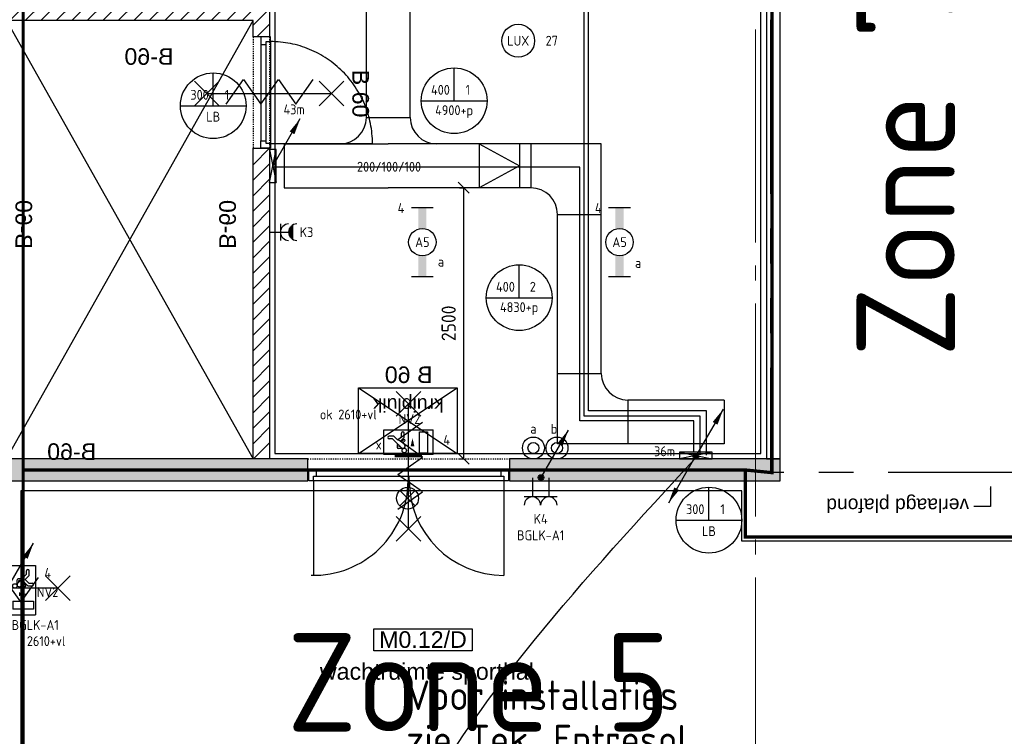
# Model space of a CAD drawing. Header units: millimetres. Extents: x -38031 to 123247, y -16330 to 129979.
# Tile 108 of 235: x 10146 to 19131, y 26970 to 33508. Entities that reach past the tile are written whole.
import ezdxf
from ezdxf.enums import TextEntityAlignment as Align

# ---------------------------------------------------------------- set-up
doc = ezdxf.new("R2010")
doc.units = ezdxf.units.MM
doc.header["$LTSCALE"] = 50
for name, pattern in [('HIDDEN', [9.525, 6.35, -3.175]), ('PHANTOM', [63.5, 31.75, -6.35, 6.35, -6.35, 6.35, -6.35]), ('STYLE_01', [0.41664, 0.20828, -0.20836]), ('STYLE_11', [5, 3.888855, -0.416718, 0.277786, -0.416641])]:
    doc.linetypes.add(name, pattern=pattern)
for name, color, linetype in [('AB$1A---_ATTRIB035', 8, 'Continuous'), ('AL$1A---_ALGEMEEN', 8, 'Continuous'), ('AM$1A---_ARCERING', 8, 'Continuous'), ('AT$1A---_TEKST100', 8, 'Continuous'), ('BOUWKUNDIG', 8, 'Continuous'), ('brandscheiding', 5, 'HIDDEN'), ('EL6131--_KG', 3, 'Continuous'), ('EL6131--_LB', 3, 'Continuous'), ('EL6132--', 3, 'Continuous'), ('EL6222--', 3, 'Continuous'), ('EL6311--', 3, 'Continuous'), ('EL6311--_meetgegevens LUX-waarden', 3, 'Continuous'), ('EL6311--NV', 7, 'Continuous'), ('EL6350--', 3, 'Continuous'), ('EL6511--', 3, 'Continuous'), ('EM6131--', 1, 'Continuous'), ('Kastenscheiding', 4, 'PHANTOM'), ('lengte voedingskabels', 3, 'Continuous'), ('maatvoering', 1, 'Continuous')]:
    doc.layers.add(name, color=color, linetype=linetype)
doc.layers.add('stramien', color=1, linetype='STYLE_11', lineweight=15)
doc.styles.add('Arial', font='ARIAL.TTF')
doc.styles.add('BURO-018', font='iso.shx', dxfattribs={"height": 90})
doc.styles.get("Standard").update_dxf_attribs({"font": 'iso.shx'})
doc.dimstyles.new('STABICAD', dxfattribs={"dimscale": 100, "dimtxt": 1.3, "dimasz": 1, "dimexe": 0, "dimexo": 0, "dimgap": 1.5, "dimtad": 0, "dimdec": 0, "dimrnd": 10, "dimzin": 0, "dimdsep": 46, "dimtxsty": 'Standard', "dimblk1": 'OBLIQUE', "dimblk2": 'OBLIQUE', "dimsah": 1, "dimcen": -3, "dimclrd": 1, "dimclre": 1, "dimclrt": 1, "dimadec": 0, "dimazin": 0, "dimtfac": 1, "dimtdec": 0, "dimtofl": 0, "dimtmove": 2, "dimatfit": 3, "dimfxl": 0, "dimtvp": 1.055556, "dimtolj": 1, "dimtzin": 0, "dimarcsym": 0})
pattern_1 = [(45, (-987936.49, -175784.82), (70.710678, -70.710678), [])]

# ---------------------------------------------------------------- blocks, each defined once
blk = doc.blocks.new('111410')
at = {"color": 0, "linetype": 'Continuous'}
for radius in [2, 1]:
    blk.add_circle((0, 3), radius, dxfattribs=at)
at = {"color": 0, "linetype": 'Continuous', "style": 'BURO-018'}
for tag, p in [('E_SLET1', (0, 7)), ('E_GROEP', (0, 0)), ('E_GKAST', (0, 0))]:
    blk.add_attdef(tag, text='', height=1.8, dxfattribs=at).set_placement(p, align=Align.MIDDLE)
at = {"color": 0, "linetype": 'Continuous', "style": 'BURO-018', "flags": 1}
for tag in ['E_MATCODE', 'E_SGROEP']:
    blk.add_attdef(tag, text='', height=1.8, dxfattribs=at).set_placement((0, 0), align=Align.MIDDLE)
blk = doc.blocks.new('E00024')
at = {"color": 0, "linetype": 'Continuous'}
for p, q in [((-1.41, 1.59), (1.41, 4.41)), ((-1.41, 4.41), (1.41, 1.59))]:
    blk.add_line(p, q, dxfattribs=at)
blk.add_circle((0, 3), 2, dxfattribs=at)
at = {"color": 0, "linetype": 'Continuous', "style": 'BURO-018'}
blk.add_attdef('E_TEXT1', text='', height=1.8, dxfattribs=at).set_placement((0, 7.5), align=Align.MIDDLE)
at = {"color": 0, "linetype": 'Continuous', "style": 'BURO-018', "flags": 1}
blk.add_attdef('E_MATCODE', (0, 0), '', height=1.8, dxfattribs=at)
blk = doc.blocks.new('E00126')
at = {"color": 0, "linetype": 'Continuous'}
for p, q in [((-3, 4.5), (3, 4.5)), ((-1.5, 1), (-1.5, 4.5)), ((1.5, 1), (1.5, 4.5))]:
    blk.add_line(p, q, dxfattribs=at)
for centre in [(-1.5, 6), (1.5, 6)]:
    blk.add_arc(centre, 1.5, 180, 0, dxfattribs=at)
at = {"color": 0, "linetype": 'Continuous', "style": 'BURO-018'}
for tag, p in [('E_GKAST', (0, 11.5)), ('E_GROEP', (0, 8.5)), ('E_SGROEP', (4.5, 8.5))]:
    blk.add_attdef(tag, text='', height=1.8, dxfattribs=at).set_placement(p, align=Align.MIDDLE)
at = {"color": 0, "linetype": 'Continuous', "style": 'BURO-018', "flags": 1}
for tag, p in [('E_VERMCODE', (13, 8.5)), ('E_MATCODE', (0, 0))]:
    blk.add_attdef(tag, text='', height=1.8, dxfattribs=at).set_placement(p, align=Align.MIDDLE)
blk = doc.blocks.new('E00001')
at = {"color": 0, "linetype": 'Continuous', "const_width": 0.5}
blk.add_lwpolyline([(-2.5, 0.75), (2.5, 0.75)], dxfattribs=at)
blk = doc.blocks.new('1115C2J-WA1')
at = {"color": 0, "linetype": 'Continuous'}
for p, q in [((-4.5, 5.5), (4.5, 5.5)), ((-4.5, 1), (-4.5, 5.5)), ((4.5, 1), (4.5, 5.5)), ((-2.68, 4.35), (-3.52, 4.35)), ((-2.88, 3.87), (-3.52, 3.87)), ((-1.27, 2.26), (-2.88, 3.87)), ((-1.94, 3.61), (-2.68, 4.35)), ((-1.24, 4.31), (-1.94, 3.61)), ((-1.37, 3.5), (-0.76, 4.11)), ((-1.24, 4.31), (-1.24, 4.91)), ((-0.87, 3.71), (-1.23, 3.35)), ((-0.76, 4.11), (-0.76, 4.91)), ((2, 5.15), (3.5, 5.15)), ((2, 1.35), (2, 5.15)), ((3.5, 5.15), (3.5, 1.35)), ((-1.94, 2.93), (-2.04, 2.83)), ((-2.04, 2.83), (-2.04, 2.34)), ((-0.99, 2.14), (-1.84, 2.14)), ((-1.71, 2.7), (-1.72, 2.7)), ((-1.72, 2.7), (-1.72, 2.46)), ((-1.47, 2.46), (-1.72, 2.46)), ((-1.23, 3.35), (-1.37, 3.5)), ((-0.65, 3.49), (-1.01, 3.13)), ((-0.71, 2.83), (-1.01, 3.13)), ((4.5, 1), (-4.5, 1)), ((2, 1.35), (3.5, 1.35))]:
    blk.add_line(p, q, dxfattribs=at)
blk.add_lwpolyline([(0.75, 4, 0, 0.7, 0), (0.75, 2.5, 0.7, 0.7, 0)], format="xyseb", dxfattribs=at)
blk.add_circle((-0.76, 1.75), 0.4, dxfattribs=at)
for centre, radius, start, end in [((-3.52, 4.11), 0.24, 90, 270), ((-1, 4.91), 0.24, 0, 180), ((-0.76, 3.6), 0.16, 315, 135), ((-1.84, 2.34), 0.2, 180, 270), ((-0.99, 2.54), 0.4, 225, 45)]:
    blk.add_arc(centre, radius, start, end, dxfattribs=at)
at = {"color": 0, "zscale": 100}
blk.add_blockref('E00001', (0, 0), dxfattribs=at)
at = {"color": 0, "linetype": 'Continuous', "style": 'BURO-018'}
for tag, p in [('E_GKAST', (0, 15.17)), ('E_GROEP', (0, 12.17)), ('E_SGROEP', (4.5, 12.17)), ('E_ARMCODE', (0, 8))]:
    blk.add_attdef(tag, text='', height=1.8, dxfattribs=at).set_placement(p, align=Align.MIDDLE)
blk = doc.blocks.new('E-GK-GTC-1903C')
at = {"color": 0, "linetype": 'Continuous'}
for p, q in [((-0.5, 200), (0.5, 200)), ((-0.5, -200), (0.5, -200))]:
    blk.add_line(p, q, dxfattribs=at)
blk = doc.blocks.new('E00112')
at = {"color": 0, "linetype": 'Continuous'}
for p, q in [((0, 1), (-1, 1)), ((-1, 1), (-1, 0)), ((-1, 0), (0, 1)), ((-1, 1), (0, 0)), ((0, 0), (0, 1)), ((-1, 0), (0, 0))]:
    blk.add_line(p, q, dxfattribs=at)
blk = doc.blocks.new('E00098')
at = {"color": 0, "linetype": 'Continuous'}
blk.add_line((0, 0), (-5, -8.66), dxfattribs=at)
blk.add_lwpolyline([(-5, -8.66, 0, 1, 0), (-3.5, -6.06, 1, 1, 0)], format="xyseb", dxfattribs=at)
blk = doc.blocks.new('E00103')
at = {"color": 0, "linetype": 'Continuous'}
for p, q in [((0, 6), (0, 12)), ((-6, 6), (6, 6))]:
    blk.add_line(p, q, dxfattribs=at)
blk.add_circle((0, 6), 6, dxfattribs=at)
at = {"color": 0, "linetype": 'Continuous', "style": 'BURO-018'}
for tag, p in [('E_TEXT1', (-2.5, 8)), ('E_TEXT3', (2.5, 8)), ('E_TEXT6', (0, 4))]:
    blk.add_attdef(tag, text='', height=1.8, dxfattribs=at).set_placement(p, align=Align.MIDDLE)
blk = doc.blocks.new('111201')
at = {"color": 0, "linetype": 'Continuous'}
blk.add_line((0, 0), (5, 8.66), dxfattribs=at)
blk.add_lwpolyline([(5, 8.66, 0, 1, 0), (3.5, 6.06, 1, 1, 0)], format="xyseb", dxfattribs=at)
at = {"color": 0, "const_width": 0.5}
blk.add_lwpolyline([(-0.25, 0, 1), (0.25, 0, 1)], format="xyb", close=True, dxfattribs=at)
at = {"color": 0, "linetype": 'Continuous'}
blk.add_circle((0, 0), 0.5, dxfattribs=at)
blk = doc.blocks.new('111304AW')
at = {"color": 0, "linetype": 'Continuous'}
for p, q in [((1.3, 5.25), (-1.3, 5.25)), ((1.16, 5.05), (-1.16, 5.05)), ((0.96, 4.85), (-0.96, 4.85)), ((0.65, 4.65), (-0.65, 4.65)), ((0, 1), (0, 4.5)), ((-1.5, 3), (1.5, 3))]:
    blk.add_line(p, q, dxfattribs=at)
for centre in [(0, 6), (0, 4.5)]:
    blk.add_arc(centre, 1.5, 180, 0, dxfattribs=at)
at = {"color": 0, "linetype": 'Continuous', "style": 'BURO-018'}
for tag, p in [('E_GKAST', (0, 11.5)), ('E_GROEP', (0, 8.5)), ('E_SGROEP', (4.5, 8.5))]:
    blk.add_attdef(tag, text='', height=1.8, dxfattribs=at).set_placement(p, align=Align.MIDDLE)
at = {"color": 0, "linetype": 'Continuous', "style": 'BURO-018', "flags": 1}
for tag, p in [('E_VERMCODE', (13, 8.5)), ('E_MATCODE', (0, 0))]:
    blk.add_attdef(tag, text='', height=1.8, dxfattribs=at).set_placement(p, align=Align.MIDDLE)
blk = doc.blocks.new('E00105')
at = {"color": 0, "linetype": 'Continuous'}
blk.add_line((0, 0), (5, 8.66), dxfattribs=at)
blk.add_lwpolyline([(5, 8.66, 0, 1, 0), (3.5, 6.06, 1, 1, 0)], format="xyseb", dxfattribs=at)
blk = doc.blocks.new('E-GK-END-190')
at = {"color": 0, "linetype": 'Continuous'}
blk.add_line((0, 200), (0, -200), dxfattribs=at)
blk = doc.blocks.new('E-GK-BS--1-190F3F3F3')
at = {"color": 0, "linetype": 'Continuous'}
for p, q in [((-443, -200), (-443, 200)), ((-443, 200), (200, 200)), ((200, 200), (200, -443)), ((200, -443), (-200, -443))]:
    blk.add_line(p, q, dxfattribs=at)
blk.add_arc((-443, -443), 243, 0, 90, dxfattribs=at)
blk = doc.blocks.new('1115B6630')
at = {"color": 0}
for p, q in [((-6.3, 2), (-6.3, -2)), ((6.3, 2), (6.3, -2))]:
    blk.add_line(p, q, dxfattribs=at)
at = {"color": 0, "linetype": 'Continuous'}
blk.add_circle((0, 0), 2.5, dxfattribs=at)
at = {"color": 0}
for points in [[(-2.5, 0.75), (-6.3, 0.75), (-2.5, -0.75), (-6.3, -0.75)], [(2.5, 0.75), (6.3, 0.75), (2.5, -0.75), (6.3, -0.75)]]:
    blk.add_solid(points, dxfattribs=at)
at = {"color": 0, "linetype": 'Continuous', "style": 'BURO-018'}
for tag, p in [('E_GKAST', (0, 8)), ('E_GROEP', (0, 5)), ('E_SGROEP', (4.5, 5)), ('E_ARMCODE', (0, 0)), ('E_SLET', (4.5, -3))]:
    blk.add_attdef(tag, text='', height=1.8, dxfattribs=at).set_placement(p, align=Align.MIDDLE)
blk = doc.blocks.new('E-GK-BS-1-190F3F3F3')
at = {"color": 0, "linetype": 'Continuous'}
for p, q in [((200, 443), (-200, 443)), ((200, -200), (200, 443)), ((-443, 200), (-443, -200)), ((-443, -200), (200, -200))]:
    blk.add_line(p, q, dxfattribs=at)
blk.add_arc((-443, 443), 243, 270, 0, dxfattribs=at)
blk = doc.blocks.new('E-GK-AH-190F3F3F3')
at = {"color": 0, "linetype": 'Continuous'}
blk.add_line((-200, 243), (200, 243), dxfattribs=at)
for centre, start, end in [((-443, 243), 270, 0), ((443, 243), 180, 270)]:
    blk.add_arc(centre, 243, start, end, dxfattribs=at)
blk = doc.blocks.new('_Oblique')
at = {"color": 0, "linetype": 'ByBlock', "lineweight": -2}
blk.add_line((-0.5, -0.5), (0.5, 0.5), dxfattribs=at)
blk = doc.blocks.new('*D192')
at = {"layer": 'maatvoering', "color": 1, "lineweight": -2}
for p, q in [((14159.9, 31973.9), (14197.2, 31973.9)), ((14197.2, 31973.9), (14197.2, 29501)), ((14159.9, 29501), (14197.2, 29501))]:
    blk.add_line(p, q, dxfattribs=at)
at = {"layer": 'maatvoering', "color": 1, "lineweight": -2, "xscale": 100, "yscale": 100, "zscale": 100}
for p, rotation in [((14197.2, 31973.9), 90), ((14197.2, 29501), 270)]:
    blk.add_blockref('_Oblique', p, dxfattribs=dict(at, rotation=rotation))
at = {"layer": 'maatvoering', "color": 1, "insert": (14060, 30737.4), "char_height": 130, "attachment_point": 5, "rotation": 90}
blk.add_mtext('\\A1;2500', dxfattribs=at)
blk = doc.blocks.new('txt 1_100 verlaagd plafond')
at = {"layer": 'AL$1A---_ALGEMEEN', "color": 0}
for p, q in [((-1830, 0), (-1830, 182.6)), ((-1830, 182.6), (-1680, 182.6))]:
    blk.add_line(p, q, dxfattribs=at)
blk.add_solid([(-1830, 0), (-1836.7, 25), (-1823.3, 25)], dxfattribs=at)
at = {"layer": 'AT$1A---_TEKST100', "insert": (-983.5, 235.8), "char_height": 126.27, "attachment_point": 2, "line_spacing_factor": 0.967741, "style": 'Arial'}
blk.add_mtext('{\\C256;\\lverlaagd plafond}', dxfattribs=at)
blk = doc.blocks.new('Group-18')
at = {"layer": 'AL$1A---_ALGEMEEN', "color": 0}
for points in [[(-39451, 8524.8), (-43886, 8524.8), (-43886, 976), (-39451, 976), (-39451, 7050), (-39776, 7050), (-39776, 7600), (-39451, 7600), (-39451, 8524.8)], [(-43366, -5185), (-37059.8, -5185), (-37059.8, 176), (-39626, 176), (-39626, 635.2), (-46205.8, 635.2), (-46205.8, -5185), (-45995.8, -5185), (-45995.8, -7152.4), (-43416, -7152.4), (-43416, -5185), (-43366, -5185)]]:
    blk.add_lwpolyline(points, dxfattribs=at)
at = {"layer": 'AL$1A---_ALGEMEEN', "color": 0, "rotation": 180}
blk.add_blockref('txt 1_100 verlaagd plafond', (-39186.4, 673.5), dxfattribs=at)
blk = doc.blocks.new('txt-brandw.60')
at = {"color": 0}
blk.add_wipeout([(-223.3, -118.5), (223.3, -118.5), (223.3, 124.9), (-223.3, 124.9)], dxfattribs=at).dxf.layer = 'AL$1A---_ALGEMEEN'
at = {"layer": 'AT$1A---_TEKST100', "insert": (0, -112.2), "char_height": 151.525, "attachment_point": 8, "line_spacing_factor": 0.967741, "style": 'Arial'}
blk.add_mtext('{\\C256;\\lB-60}', dxfattribs=at)
blk = doc.blocks.new('kruipluik')
at = {"layer": 'AL$1A---_ALGEMEEN', "color": 0, "linetype": 'Continuous'}
for p, q in [((-600, 1050), (0, 150)), ((0, 1050), (-600, 150))]:
    blk.add_line(p, q, dxfattribs=at)
blk.add_lwpolyline([(-600, 1050), (0, 1050), (0, 150), (-600, 150)], close=True, dxfattribs=at)
at = {"layer": 'AT$1A---_TEKST100', "insert": (-221.7, 273.9), "char_height": 126.27, "attachment_point": 1, "rotation": 90, "line_spacing_factor": 0.967741, "style": 'Arial'}
blk.add_mtext('{\\C256;\\lkruipluik}', dxfattribs=at)
blk = doc.blocks.new('tekst 12 pts')
at = {"layer": 'AL$1A---_ALGEMEEN', "color": 0, "style": 'Arial'}
blk.add_attdef('naam_ruimte', text='', height=151.5, dxfattribs=at).set_placement((0, -41.1), align=Align.TOP_CENTER)
at = {"layer": 'AL$1A---_ALGEMEEN', "color": 0, "flags": 1}
for tag, p in [('oppervlakte', (-264.6, -1003)), ('stramiennummer', (-264.6, -1275.7))]:
    blk.add_attdef(tag, p, '', height=151.5, dxfattribs=at)
blk = doc.blocks.new('ruimtenummer')
at = {"layer": 'AL$1A---_ALGEMEEN', "color": 0, "flags": 1}
for tag, p in [('peil', (-450, -397.1)), ('onderdeel', (-450, -669.8))]:
    blk.add_attdef(tag, p, '', height=151.5, dxfattribs=at)
at = {"color": 0}
blk.add_wipeout([(-450, 100), (450, 100), (450, -100), (-450, -100)], dxfattribs=at).dxf.layer = 'AL$1A---_ALGEMEEN'
at = {"layer": 'AL$1A---_ALGEMEEN', "color": 0}
blk.add_lwpolyline([(-450, 100), (450, 100), (450, -100), (-450, -100)], close=True, dxfattribs=at)
at = {"layer": 'AL$1A---_ALGEMEEN', "color": 0, "style": 'Arial'}
blk.add_attdef('ruimtenummer', text='', height=151.5, dxfattribs=at).set_placement((0, 78), align=Align.TOP_CENTER)
blk = doc.blocks.new('Group-43')
at = {"layer": 'AL$1A---_ALGEMEEN', "color": 0}
for p, q in [((-97.5, 382.003125), (127.5, 157.003125)), ((-97.5, 157.003125), (127.5, 382.003125))]:
    blk.add_line(p, q, dxfattribs=at)
at = {"layer": 'AL$1A---_ALGEMEEN', "color": 0, "flags": 1}
blk.add_attdef('B60_30', (-97.5, 157.003125), '', height=0.2, dxfattribs=at)
blk = doc.blocks.new('Group-44')
at = {"layer": 'AL$1A---_ALGEMEEN', "color": 0}
for p, q in [((-97.5, -757.809375), (127.5, -982.809375)), ((-97.5, -982.809375), (127.5, -757.809375))]:
    blk.add_line(p, q, dxfattribs=at)
at = {"layer": 'AL$1A---_ALGEMEEN', "color": 0, "flags": 1}
blk.add_attdef('B60_30', (-97.5, -982.809375), '', height=0.2, dxfattribs=at)
blk = doc.blocks.new('WBDBO 60 min')
at = {"layer": 'AL$1A---_ALGEMEEN', "color": 0}
blk.add_line((15, -870.3), (15, 269.5), dxfattribs=at)
for name in ['Group-43', 'Group-44']:
    blk.add_blockref(name, (0, 0), dxfattribs=at)
at = {"layer": 'AT$1A---_TEKST100', "style": 'Arial'}
blk.add_text('B 60', height=151.52, dxfattribs=at).set_placement((15, 413.9), align=Align.BOTTOM_CENTER)
blk = doc.blocks.new('WBDBO 60 min.zelfsl.')
at = {"layer": 'AL$1A---_ALGEMEEN', "color": 0}
blk.add_lwpolyline([(112.5, -692.4), (-112.5, -533.5), (112.5, -374.7), (-112.5, -215.8), (112.5, -57), (-112.5, 101.9)], dxfattribs=at)
blk.add_blockref('WBDBO 60 min', (0, 0), dxfattribs=at)
blk = doc.blocks.new('32x_hout-mk 803c-p')
at = {"layer": 'AL$1A---_ALGEMEEN', "color": 0}
for p, q in [((0, -42), (863.5, -42)), ((0, -42), (0, -902)), ((0, -1779), (863.5, -1779))]:
    blk.add_line(p, q, dxfattribs=at)
at = {"color": 0}
for points in [[(-90, 0), (0, 0), (0, -67), (-90, -67)], [(-90, -1754), (0, -1754), (0, -1821), (-90, -1821)]]:
    blk.add_wipeout(points, dxfattribs=at).dxf.layer = 'AL$1A---_ALGEMEEN'
at = {"layer": 'AL$1A---_ALGEMEEN', "color": 0}
for points in [[(-90, 0), (0, 0), (0, -67), (-90, -67)], [(-90, -1754), (0, -1754), (0, -1821), (-90, -1821)]]:
    blk.add_lwpolyline(points, close=True, dxfattribs=at)
at = {"color": 0}
blk.add_wipeout([(-40, -42), (0, -42), (0, -905.5), (-40, -905.5)], dxfattribs=at).dxf.layer = 'AL$1A---_ALGEMEEN'
at = {"layer": 'AL$1A---_ALGEMEEN', "color": 0}
blk.add_lwpolyline([(-40, -42), (0, -42), (0, -905.5), (-40, -905.5)], close=True, dxfattribs=at)
at = {"color": 0}
blk.add_wipeout([(-40, -915.5), (0, -915.5), (0, -1779), (-40, -1779)], dxfattribs=at).dxf.layer = 'AL$1A---_ALGEMEEN'
at = {"layer": 'AL$1A---_ALGEMEEN', "color": 0}
blk.add_lwpolyline([(-40, -915.5), (0, -915.5), (0, -1779), (-40, -1779)], close=True, dxfattribs=at)
for centre, start, end in [((0, -42), 270, 0), ((0, -1779), 358.60634, 90)]:
    blk.add_arc(centre, 863.5, start, end, dxfattribs=at)
at = {"layer": 'AL$1A---_ALGEMEEN', "color": 0, "xscale": -1, "rotation": 90}
blk.add_blockref('WBDBO 60 min.zelfsl.', (-432, -895.5), dxfattribs=at)
blk = doc.blocks.new('32x_hout-mk 808-p')
at = {"color": 0}
for points in [[(0, -50), (67, -50), (67, 40), (0, 40)], [(1613, 40), (1680, 40), (1680, -50), (1613, -50)]]:
    blk.add_wipeout(points, dxfattribs=at).dxf.layer = 'AL$1A---_ALGEMEEN'
at = {"layer": 'AL$1A---_ALGEMEEN', "color": 0, "lineweight": 50}
for p, q in [((-10, 73.5), (-10, -120)), ((1690, 80), (1690, -120))]:
    blk.add_line(p, q, dxfattribs=at)
at = {"layer": 'AL$1A---_ALGEMEEN', "color": 0, "linetype": 'Continuous'}
blk.add_lwpolyline([(863, 196.3), (908.8, 347.4), (982.2, 486.4), (1082.4, 607.3), (1204.1, 707.4), (1343.1, 781.7), (1486.7, 827.5), (1643, 843), (1643, 40), (847.5, 40)], close=True, dxfattribs=at)
at = {"layer": 'AL$1A---_ALGEMEEN', "color": 0}
for points in [[(0, -50), (67, -50), (67, 40), (0, 40)], [(1613, 40), (1680, 40), (1680, -50), (1613, -50)]]:
    blk.add_lwpolyline(points, close=True, dxfattribs=at)
at = {"color": 0}
blk.add_wipeout([(847.5, 40), (1643, 40), (1643, 0), (847.5, 0)], dxfattribs=at).dxf.layer = 'AL$1A---_ALGEMEEN'
at = {"layer": 'AL$1A---_ALGEMEEN', "color": 0, "linetype": 'Continuous'}
blk.add_lwpolyline([(822, 196.3), (776.2, 347.4), (702.8, 486.4), (602.6, 607.3), (480.9, 707.4), (341.9, 781.7), (198.3, 827.5), (42, 843), (42, 40), (837.5, 40)], close=True, dxfattribs=at)
at = {"layer": 'AL$1A---_ALGEMEEN', "color": 0}
blk.add_lwpolyline([(847.5, 40), (1643, 40), (1643, 0), (847.5, 0)], close=True, dxfattribs=at)
at = {"color": 0}
blk.add_wipeout([(42, 40), (837.5, 40), (837.5, 0), (42, 0)], dxfattribs=at).dxf.layer = 'AL$1A---_ALGEMEEN'
at = {"layer": 'AL$1A---_ALGEMEEN', "color": 0}
blk.add_lwpolyline([(42, 40), (837.5, 40), (837.5, 0), (42, 0)], close=True, dxfattribs=at)
blk.add_blockref('WBDBO 60 min.zelfsl.', (838.1, 282.9), dxfattribs=at)
blk = doc.blocks.new('32x_hout-mk 802a-p')
at = {"color": 0}
blk.add_wipeout([(-32.7, -1024), (-32.7, -10), (-122.7, -10), (-122.7, -1024)], dxfattribs=at).dxf.layer = 'AL$1A---_ALGEMEEN'
at = {"layer": 'AL$1A---_ALGEMEEN', "color": 0}
blk.add_lwpolyline([(-32.7, -1024), (-32.7, -10), (-122.7, -10), (-122.7, -1024)], close=True, dxfattribs=at)
at = {"color": 0}
for points in [[(-32.7, -77), (-32.7, -10), (-122.7, -10), (-122.7, -77)], [(-122.7, -957), (-32.7, -957), (-32.7, -1024), (-122.7, -1024)]]:
    blk.add_wipeout(points, dxfattribs=at).dxf.layer = 'AL$1A---_ALGEMEEN'
at = {"layer": 'AL$1A---_ALGEMEEN', "color": 0}
for points in [[(-32.7, -77), (-32.7, -10), (-122.7, -10), (-122.7, -77)], [(897, -959.2), (896.2, -936.4), (894.8, -913.6), (892.8, -890.8), (890.3, -868.2), (887.2, -845.5), (883.6, -823), (879.4, -800.6), (874.7, -778.2), (869.4, -756), (863.6, -734), (857.2, -712), (850.4, -690.3), (842.9, -668.7), (835, -647.3), (826.5, -626.1), (817.5, -605.1), (808, -584.4), (798, -563.9), (787.5, -543.6), (776.5, -523.6), (765, -503.9), (753, -484.5), (740.6, -465.3), (727.6, -446.5), (714.3, -428), (700.5, -409.8), (686.2, -392), (671.5, -374.5), (656.4, -357.5), (640.8, -340.7), (624.9, -324.4), (608.6, -308.5), (591.8, -292.9), (574.7, -277.8), (557.3, -263.1), (539.5, -248.8), (521.3, -235), (502.8, -221.6), (484, -208.7), (464.8, -196.3), (445.4, -184.3), (425.7, -172.8), (405.7, -161.8), (385.4, -151.3), (364.9, -141.3), (344.2, -131.8), (323.2, -122.8), (302, -114.3), (280.6, -106.4), (259, -98.9), (237.3, -92), (215.3, -85.7), (193.3, -79.9), (171.1, -74.6), (148.7, -69.9), (126.3, -65.7), (103.8, -62.1), (81.1, -59), (58.4, -56.5), (35.7, -54.5), (12.9, -53.1), (-9.9, -52.3), (-32.7, -52), (-32.7, -982), (897.3, -982)], [(-122.7, -957), (-32.7, -957), (-32.7, -1024), (-122.7, -1024)]]:
    blk.add_lwpolyline(points, close=True, dxfattribs=at)
at = {"color": 0}
blk.add_wipeout([(-72.7, -52), (-32.7, -52), (-32.7, -982), (-72.7, -982)], dxfattribs=at).dxf.layer = 'AL$1A---_ALGEMEEN'
at = {"layer": 'AL$1A---_ALGEMEEN', "color": 0}
blk.add_lwpolyline([(-72.7, -52), (-32.7, -52), (-32.7, -982), (-72.7, -982)], close=True, dxfattribs=at)
at = {"layer": 'AL$1A---_ALGEMEEN', "color": 0, "rotation": 270}
blk.add_blockref('WBDBO 60 min.zelfsl.', (254.6, -511.6), dxfattribs=at)
blk = doc.blocks.new('200254 W 210 11-06-2007')
at = {"layer": 'AM$1A---_ARCERING', "linetype": 'Continuous', "lineweight": 5}
h = blk.add_hatch(dxfattribs=at)
h.set_pattern_fill('KALKZANDSTEEN', color=256, scale=50, style=0, pattern_type=2)
h.set_pattern_definition(pattern_1)
h.paths.add_polyline_path([(-23774, 8662.3), (-23774, 8362.3), (-23924, 8362.3), (-23924, 8512.3), (-26174, 8512.3), (-26174, 8662.3)])
h = blk.add_hatch(dxfattribs=at)
h.set_pattern_fill('KALKZANDSTEEN', color=256, scale=50, style=0, pattern_type=2)
h.set_pattern_definition(pattern_1)
h.paths.add_polyline_path([(-23924, 7348.3), (-23774, 7348.3), (-23774, 4513.4), (-23924, 4513.4)])
at = {"layer": 'AL$1A---_ALGEMEEN'}
for points in [[(-19114, 4512.4), (-19114, 10687.4), (-19239, 10687.4), (-19239, 4512.4)], [(-23774, 8662.3), (-23774, 8362.3), (-23924, 8362.3), (-23924, 8512.3), (-26174, 8512.3), (-26174, 8662.3)], [(-23924, 7348.3), (-23774, 7348.3), (-23774, 4513.4), (-23924, 4513.4)]]:
    blk.add_lwpolyline(points, close=True, dxfattribs=at)
at = {"layer": 'stramien', "ltscale": 10}
blk.add_line((-19339, -41013.6), (-19339, 36216.4), dxfattribs=at)
at = {"layer": 'AL$1A---_ALGEMEEN'}
blk.add_blockref('Group-18', (20162, 3587.4), dxfattribs=at)
at = {"layer": 'AL$1A---_ALGEMEEN', "rotation": 90}
blk.add_blockref('kruipluik', (-21910.3, 5162.3), dxfattribs=at)
at = {"layer": 'AL$1A---_ALGEMEEN'}
ref = blk.add_blockref('tekst 12 pts', (-22308, 2690.8), dxfattribs=dict(at, xscale=-1))
ref.add_attrib('naam_ruimte', 'wachtruimte sporthal ', dxfattribs={"layer": 'AB$1A---_ATTRIB035', "height": 151.525, "style": 'Arial'}).set_placement((-22308, 2649.7), align=Align.TOP_CENTER)
for name, p, rotation in [('32x_hout-mk 803c-p', (-21593.3, 4313.9), 270), ('32x_hout-mk 808-p', (-26294.1, 2481.7), 90)]:
    blk.add_blockref(name, p, dxfattribs=dict(at, rotation=rotation))
at = {"layer": 'AL$1A---_ALGEMEEN', "xscale": -1}
blk.add_blockref('txt-brandw.60', (-25579, 4613.6), dxfattribs=at)
at = {"layer": 'AL$1A---_ALGEMEEN'}
ref = blk.add_blockref('ruimtenummer', (-22373, 2862.4), dxfattribs=at)
ref.add_attrib('ruimtenummer', 'M0.12/D', dxfattribs={"layer": 'AB$1A---_ATTRIB035', "height": 151.52, "style": 'Arial'}).set_placement((-22373, 2940.4), align=Align.TOP_CENTER)
at = {"layer": 'AM$1A---_ARCERING', "linetype": 'Continuous', "lineweight": 0}
blk.add_hatch(color=256, dxfattribs=at).paths.add_polyline_path([(-21583, 4513.4), (-21583, 4313.4), (-19114, 4313.4), (-19114, 4513.4)])
at = {"layer": 'AL$1A---_ALGEMEEN'}
for p, q in [((-26174, 8512.3), (-23924, 4512.3)), ((-26174, 4512.3), (-23924, 8512.3))]:
    blk.add_line(p, q, dxfattribs=at)
at = {"layer": 'AL$1A---_ALGEMEEN', "linetype": 'STYLE_01'}
blk.add_line((-23424, 4513.4), (-21583, 4513.4), dxfattribs=at)
at = {"layer": 'AL$1A---_ALGEMEEN'}
blk.add_lwpolyline([(-21583, 4513.4), (-21583, 4313.4), (-19114, 4313.4), (-19114, 4513.4)], close=True, dxfattribs=at)
at = {"layer": 'AL$1A---_ALGEMEEN', "xscale": -1}
blk.add_blockref('txt-brandw.60', (-24874, 8218.7), dxfattribs=at)
at = {"layer": 'AL$1A---_ALGEMEEN', "xscale": -1, "rotation": 270}
for p in [(-25982.2, 6652.4), (-24122.2, 6652.4)]:
    blk.add_blockref('txt-brandw.60', p, dxfattribs=at)
at = {"layer": 'AM$1A---_ARCERING', "linetype": 'Continuous', "lineweight": 0}
blk.add_hatch(color=256, dxfattribs=at).paths.add_polyline_path([(-26124, 21182.6), (-26124, 11137.7), (-26374, 11137.7), (-26374, 4171.7), (-26174, 4171.7), (-26174, 4313.4), (-23424, 4313.4), (-23424, 4513.4), (-26174, 4513.4), (-26174, 10687.7), (-25924, 10687.7), (-25924, 33642.4), (-26124, 33642.4), (-26124, 32432.5), (-26374, 32432.5), (-26374, 31982.5), (-26124, 31982.5), (-26124, 21632.6), (-26374, 21632.6), (-26374, 21182.6)])
at = {"layer": 'AL$1A---_ALGEMEEN'}
blk.add_lwpolyline([(-26124, 21182.6), (-26124, 11137.7), (-26374, 11137.7), (-26374, 4171.7), (-26174, 4171.7), (-26174, 4313.4), (-23424, 4313.4), (-23424, 4513.4), (-26174, 4513.4), (-26174, 10687.7), (-25924, 10687.7), (-25924, 33642.4), (-26124, 33642.4), (-26124, 32432.5), (-26374, 32432.5), (-26374, 31982.5), (-26124, 31982.5), (-26124, 21632.6), (-26374, 21632.6), (-26374, 21182.6)], close=True, dxfattribs=at)
blk.add_blockref('32x_hout-mk 802a-p', (-23731.3, 8372.3), dxfattribs=at)
at = {"layer": 'AL$1A---_ALGEMEEN', "linetype": 'STYLE_01'}
for p, q in [((-23924, 8362.3), (-23924, 7348.3)), ((-23774, 8362.3), (-23774, 7348.3))]:
    blk.add_line(p, q, dxfattribs=at)
blk = doc.blocks.new('080101-lux')
at = {"color": 0, "linetype": 'Continuous'}
blk.add_circle((0, 0), 3, dxfattribs=at)
at = {"color": 0, "linetype": 'Continuous', "style": 'BURO-018', "flags": 1}
for tag, p in [('E_ID', (0, 0)), ('E_NUMMER', (0, -5))]:
    blk.add_attdef(tag, p, '', height=1.8, dxfattribs=at)
at = {"color": 0, "linetype": 'Continuous', "style": 'BURO-018'}
blk.add_attdef('E_TEXT', text='', height=1.8, dxfattribs=at).set_placement((0, 0), align=Align.MIDDLE)
blk.add_attdef('E_KODE', text='', height=1.8, dxfattribs=at).set_placement((5, 0), align=Align.MIDDLE_LEFT)

msp = doc.modelspace()

# ---------------------------------------------------------------- block references
at = {"layer": 'BOUWKUNDIG'}
msp.add_blockref('200254 W 210 11-06-2007', (36199, 24987.6), dxfattribs=at)

# ---------------------------------------------------------------- next in the draw order: linework, layer by layer
at = {"layer": 'brandscheiding', "const_width": 30}
for points in [[(10177.2, 29399.4), (10177.2, 58682.4), (65540.9, 58682.4), (65540.9, 46231.3)], [(16766.8, 29399.4), (17011.6, 29374.9), (17011.6, 46247.2), (19517, 46247.2), (19517, 28781.3)], [(10177.2, 18459.4), (10177.2, 29399.4), (16766.8, 29399.4), (16766.8, 28788.4), (19543.6, 28788.4), (19543.6, 25576.7)]]:
    msp.add_lwpolyline(points, dxfattribs=at)
at = {"layer": 'EL6131--_KG'}
for p, q in [((14338.1, 32373.9), (14338.1, 31973.9)), ((14338.1, 32373.9), (14706.1, 32173.9)), ((14706.1, 32373.9), (14706.1, 31973.9)), ((14706.1, 32173.9), (14338.1, 31973.9))]:
    msp.add_line(p, q, dxfattribs=at)
at = {"layer": 'EL6132--'}
msp.add_spline([(12543.8, 18310.4), (13642.8, 26058.7), (16317.1, 29511.5)], degree=3, dxfattribs=at)
at = {"layer": 'Kastenscheiding'}
for p, q in [((10177.2, 18459.4), (10177.2, 59644.7)), ((16997.8, 46206.7), (16997.8, 29376.8)), ((19659.9, 29376.8), (16997.8, 29376.8))]:
    msp.add_line(p, q, dxfattribs=at)
at = {"layer": 'lengte voedingskabels'}
for points in [[(16355.5, 29537.4), (16355.5, 29891.1), (15297.3, 29891.1), (15297.3, 53424.2), (28463.2, 53424.2), (28463.2, 47477.3), (35044.4, 47477.3), (35044.4, 53907.3), (29080.3, 53907.3), (29080.3, 58315.2), (30174, 58315.2)], [(16413, 29535), (16413, 29940.1), (15338.1, 29940.1), (15338.1, 53359.3), (28391.3, 53359.3), (28391.3, 47384), (35104.7, 47384), (35104.7, 49432.6), (44425.8, 49432.6), (44425.8, 53437.3), (52392.8, 53437.3), (52392.8, 55410)], [(16296.9, 29564.6), (16296.9, 29847), (15256.7, 29847), (15256.7, 32163.4), (12462.9, 32163.4)]]:
    msp.add_lwpolyline(points, dxfattribs=at)

# ---------------------------------------------------------------- next in the draw order: block references
at = {"layer": 'EL6131--_KG'}
for p, xscale, rotation in [((13509.5, 42924.8), 20615.73978698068, 89.99999999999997), ((14159.9, 32173.9), 1300.902507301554, 180), ((15253.4, 31005.8), 1450.175922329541, 89.99999999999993), ((16135.6, 29837.7), 878.4251860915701, 180)]:
    msp.add_blockref('E-GK-GTC-1903C', p, dxfattribs=dict(at, xscale=xscale, rotation=rotation))
for name, p in [('E-GK-AH-190F3F3F3', (13509.5, 32373.9)), ('E-GK-END-190', (12559.9, 32173.9)), ('E-GK-END-190', (16574.8, 29837.7))]:
    msp.add_blockref(name, p, dxfattribs=at)
at = {"layer": 'EL6131--_KG', "xscale": 949.5801260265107}
msp.add_blockref('E-GK-GTC-1903C', (13034.7, 32173.9), dxfattribs=at)
at = {"layer": 'EL6131--_KG'}
for name, p, rotation in [('E-GK-BS-1-190F3F3F3', (15253.4, 32173.9), 90), ('E-GK-BS--1-190F3F3F3', (15253.4, 29837.7), 180)]:
    msp.add_blockref(name, p, dxfattribs=dict(at, rotation=rotation))
at = {"layer": 'EL6131--_LB'}
for name, p, xscale, yscale, zscale in [('E00112', (12486, 32022.3), 60, 300, 60), ('111201', (16317.1, 29522.2), 50, 50, 50), ('111201', (14903.1, 29331.1), 50, 50, 50), ('111201', (10021.5, 28298.3), 50, 50, 50)]:
    msp.add_blockref(name, p, dxfattribs=dict(at, xscale=xscale, yscale=yscale, zscale=zscale))
at = {"layer": 'EL6131--_LB', "xscale": 60, "yscale": 300, "zscale": 60, "rotation": 270}
msp.add_blockref('E00112', (16166.4, 29501), dxfattribs=at)
at = {"layer": 'EL6222--'}
ref = msp.add_blockref('111304AW', (12375, 31569.2), dxfattribs=dict(at, xscale=50, yscale=50, zscale=50, rotation=270))
ref.add_attrib('E_GROEP', 'K3', dxfattribs={"layer": '0', "color": 1, "linetype": 'Continuous', "height": 90, "style": 'BURO-018'}).set_placement((12763.3, 31569.2), align=Align.MIDDLE)
ref = msp.add_blockref('E00126', (14899.6, 29378.4), dxfattribs=dict(at, xscale=50, yscale=50, zscale=50, rotation=180))
ref.add_attrib('E_GROEP', 'K4', dxfattribs={"layer": '0', "color": 1, "linetype": 'Continuous', "height": 90, "style": 'BURO-018'}).set_placement((14899.6, 28953.4), align=Align.MIDDLE)
ref.add_attrib('E_GKAST', 'BGLK-A1', dxfattribs={"layer": '0', "color": 1, "linetype": 'Continuous', "height": 90, "style": 'BURO-018'}).set_placement((14899.6, 28803.4), align=Align.MIDDLE)
at = {"layer": 'EL6311--'}
ref = msp.add_blockref('1115B6630', (13820.2, 31478.3), dxfattribs=dict(at, xscale=50, yscale=50, zscale=50, rotation=90))
ref.add_attrib('E_ARMCODE', 'A5', dxfattribs={"layer": '0', "color": 1, "linetype": 'Continuous', "height": 90, "style": 'BURO-018'}).set_placement((13820.2, 31478.3), align=Align.MIDDLE)
ref.add_attrib('E_SLET', 'a', dxfattribs={"layer": '0', "color": 1, "linetype": 'Continuous', "height": 90, "style": 'BURO-018'}).set_placement((13989.7, 31300.3), align=Align.MIDDLE)
ref.add_attrib('E_GROEP', '4', dxfattribs={"layer": '0', "color": 1, "linetype": 'Continuous', "height": 90, "style": 'BURO-018'}).set_placement((13625.2, 31789.3), align=Align.MIDDLE)
ref = msp.add_blockref('1115B6630', (15620.2, 31478.3), dxfattribs=dict(at, xscale=50, yscale=50, zscale=50, rotation=90))
ref.add_attrib('E_ARMCODE', 'A5', dxfattribs={"layer": '0', "color": 1, "linetype": 'Continuous', "height": 90, "style": 'BURO-018'}).set_placement((15620.2, 31478.3), align=Align.MIDDLE)
ref.add_attrib('E_SLET', 'a', dxfattribs={"layer": '0', "color": 1, "linetype": 'Continuous', "height": 90, "style": 'BURO-018'}).set_placement((15789.7, 31288.5), align=Align.MIDDLE)
ref.add_attrib('E_GROEP', '4', dxfattribs={"layer": '0', "color": 1, "linetype": 'Continuous', "height": 90, "style": 'BURO-018'}).set_placement((15425.2, 31789.3), align=Align.MIDDLE)
ref = msp.add_blockref('111410', (15049, 29450), dxfattribs=dict(at, xscale=50, yscale=50, zscale=50))
ref.add_attrib('E_SLET1', 'b', dxfattribs={"layer": '0', "color": 1, "linetype": 'Continuous', "height": 90, "style": 'BURO-018'}).set_placement((15021.6, 29775), align=Align.MIDDLE)
ref = msp.add_blockref('111410', (14833.8, 29450), dxfattribs=dict(at, xscale=50, yscale=50, zscale=50))
ref.add_attrib('E_SLET1', 'a', dxfattribs={"layer": '0', "color": 1, "linetype": 'Continuous', "height": 90, "style": 'BURO-018'}).set_placement((14833.8, 29775), align=Align.MIDDLE)
at = {"layer": 'EL6311--_meetgegevens LUX-waarden'}
ref = msp.add_blockref('080101-lux', (14695.2, 33315.8), dxfattribs=dict(at, xscale=50, yscale=50, zscale=50))
ref.add_attrib('E_TEXT', 'LUX', dxfattribs={"layer": '0', "color": 1, "linetype": 'Continuous', "height": 90, "style": 'BURO-018'}).set_placement((14695.2, 33315.8), align=Align.MIDDLE)
ref.add_attrib('E_KODE', '27', dxfattribs={"layer": '0', "color": 1, "linetype": 'Continuous', "height": 90, "style": 'BURO-018'}).set_placement((14945.2, 33315.8), align=Align.MIDDLE_LEFT)
at = {"layer": 'EL6311--NV'}
ref = msp.add_blockref('1115C2J-WA1', (13692.9, 29489.7), dxfattribs=dict(at, xscale=50, yscale=50, zscale=50))
ref.add_attrib('E_ARMCODE', 'NV2', dxfattribs={"layer": '0', "color": 1, "linetype": 'Continuous', "height": 90, "style": 'BURO-018'}).set_placement((13603.1, 29864.3), align=Align.MIDDLE_LEFT)
ref.add_attrib('E_GROEP', '4', dxfattribs={"layer": '0', "color": 1, "linetype": 'Continuous', "height": 90, "style": 'BURO-018'}).set_placement((14042.5, 29674.7), align=Align.MIDDLE)
ref = msp.add_blockref('1115C2J-WA1', (10014.1, 28304), dxfattribs=dict(at, xscale=50, yscale=50, zscale=50, rotation=270))
ref.add_attrib('E_ARMCODE', 'NV2', dxfattribs={"layer": '0', "color": 1, "linetype": 'Continuous', "height": 90, "style": 'BURO-018'}).set_placement((10400.2, 28285.5), align=Align.MIDDLE)
ref.add_attrib('E_GROEP', '4', dxfattribs={"layer": '0', "color": 1, "linetype": 'Continuous', "height": 90, "style": 'BURO-018'}).set_placement((10402.2, 28460.6), align=Align.MIDDLE)
ref.add_attrib('E_GKAST', 'BGLK-A1', dxfattribs={"layer": '0', "color": 1, "linetype": 'Continuous', "height": 90, "style": 'BURO-018'}).set_placement((10287.2, 27985.1), align=Align.MIDDLE)
at = {"layer": 'EL6511--', "xscale": 50, "yscale": 50, "zscale": 50}
msp.add_blockref('E00024', (13685.4, 28991.8), dxfattribs=at)
at = {"layer": 'EM6131--'}
ref = msp.add_blockref('E00103', (14110.5, 32468.2), dxfattribs=dict(at, xscale=50, yscale=50, zscale=50))
ref.add_attrib('E_TEXT1', '400', dxfattribs={"layer": '0', "color": 1, "linetype": 'Continuous', "height": 90, "style": 'BURO-018'}).set_placement((13985.5, 32868.2), align=Align.MIDDLE)
ref.add_attrib('E_TEXT3', '1', dxfattribs={"layer": '0', "color": 1, "linetype": 'Continuous', "height": 90, "style": 'BURO-018'}).set_placement((14235.5, 32868.2), align=Align.MIDDLE)
ref.add_attrib('E_TEXT6', '4900+p', dxfattribs={"layer": '0', "color": 1, "linetype": 'Continuous', "height": 90, "style": 'BURO-018'}).set_placement((14110.5, 32668.2), align=Align.MIDDLE)
ref = msp.add_blockref('E00103', (11912.1, 32422.6), dxfattribs=dict(at, xscale=50, yscale=50, zscale=50))
ref.add_attrib('E_TEXT1', '300', dxfattribs={"layer": '0', "color": 1, "linetype": 'Continuous', "height": 90, "style": 'BURO-018'}).set_placement((11787.1, 32822.6), align=Align.MIDDLE)
ref.add_attrib('E_TEXT3', '1', dxfattribs={"layer": '0', "color": 1, "linetype": 'Continuous', "height": 90, "style": 'BURO-018'}).set_placement((12037.1, 32822.6), align=Align.MIDDLE)
ref.add_attrib('E_TEXT6', 'LB', dxfattribs={"layer": '0', "color": 1, "linetype": 'Continuous', "height": 90, "style": 'BURO-018'}).set_placement((11912.1, 32622.6), align=Align.MIDDLE)
at = {"layer": 'EM6131--', "xscale": 50, "yscale": 50, "zscale": 50}
for name, p in [('E00105', (12456, 32172.3)), ('E00098', (16316.4, 29531))]:
    msp.add_blockref(name, p, dxfattribs=at)
at = {"layer": 'EM6131--'}
ref = msp.add_blockref('E00103', (14703.7, 30671.3), dxfattribs=dict(at, xscale=50, yscale=50, zscale=50))
ref.add_attrib('E_TEXT1', '400', dxfattribs={"layer": '0', "color": 1, "linetype": 'Continuous', "height": 90, "style": 'BURO-018'}).set_placement((14578.7, 31071.3), align=Align.MIDDLE)
ref.add_attrib('E_TEXT3', '2', dxfattribs={"layer": '0', "color": 1, "linetype": 'Continuous', "height": 90, "style": 'BURO-018'}).set_placement((14828.7, 31071.3), align=Align.MIDDLE)
ref.add_attrib('E_TEXT6', '4830+p', dxfattribs={"layer": '0', "color": 1, "linetype": 'Continuous', "height": 90, "style": 'BURO-018'}).set_placement((14703.7, 30871.3), align=Align.MIDDLE)
ref = msp.add_blockref('E00103', (16435.8, 28641.5), dxfattribs=dict(at, xscale=50, yscale=50, zscale=50))
ref.add_attrib('E_TEXT1', '300', dxfattribs={"layer": '0', "color": 1, "linetype": 'Continuous', "height": 90, "style": 'BURO-018'}).set_placement((16310.8, 29041.5), align=Align.MIDDLE)
ref.add_attrib('E_TEXT3', '1', dxfattribs={"layer": '0', "color": 1, "linetype": 'Continuous', "height": 90, "style": 'BURO-018'}).set_placement((16560.8, 29041.5), align=Align.MIDDLE)
ref.add_attrib('E_TEXT6', 'LB', dxfattribs={"layer": '0', "color": 1, "linetype": 'Continuous', "height": 90, "style": 'BURO-018'}).set_placement((16435.8, 28841.5), align=Align.MIDDLE)

# ---------------------------------------------------------------- next in the draw order: texts
at = {"layer": 'brandscheiding', "style": 'BURO-018'}
msp.add_text('Zone 7', height=900, rotation=90, dxfattribs=at).set_placement((18682, 30431.2))
msp.add_text('Zone 5', height=900, dxfattribs=at).set_placement((12585.4, 27012.3))
at = {"layer": 'EL6311--', "style": 'BURO-018'}
for s, p in [('Voor installaties', (13672.9, 27208.8)), ('zie Tek. Entresol', (13672.9, 26803.8))]:
    msp.add_text(s, height=270, dxfattribs=at).set_placement(p)
at = {"layer": 'EL6311--NV', "style": 'BURO-018'}
for s, p in [('ok 2610+vl', (12885.1, 29860.8)), ('2610+vl', (10211.2, 27793.3))]:
    msp.add_text(s, height=90, dxfattribs=at).set_placement(p)
at = {"layer": 'EL6350--', "color": 1, "style": 'BURO-018'}
msp.add_text('x', height=90, dxfattribs=at).set_placement((13394.3, 29586.3))
at = {"layer": 'EM6131--', "color": 1, "linetype": 'Continuous', "style": 'BURO-018'}
msp.add_text('200/100/100', height=90, dxfattribs=at).set_placement((13516.3, 32166.2), align=Align.MIDDLE)
at = {"layer": 'lengte voedingskabels', "color": 1}
for s, p in [('43m', (12553.3, 32644.2)), ('36m', (15935.3, 29524.8))]:
    msp.add_text(s, height=90, dxfattribs=at).set_placement(p)

# ---------------------------------------------------------------- next in the draw order: dimensions: what is measured, and where the dimension line sits
at = {"layer": 'maatvoering'}
dim = msp.add_linear_dim(base=(14197.2, 29501), p1=(14159.9, 31973.9), p2=(14159.9, 29501), angle=90, text='2500', dimstyle='STABICAD', dxfattribs=at)
dim.commit()
dim.dimension.update_dxf_attribs({"geometry": '*D192', "text_midpoint": (14060, 30737.4)})

doc.saveas('drawing.dxf')
